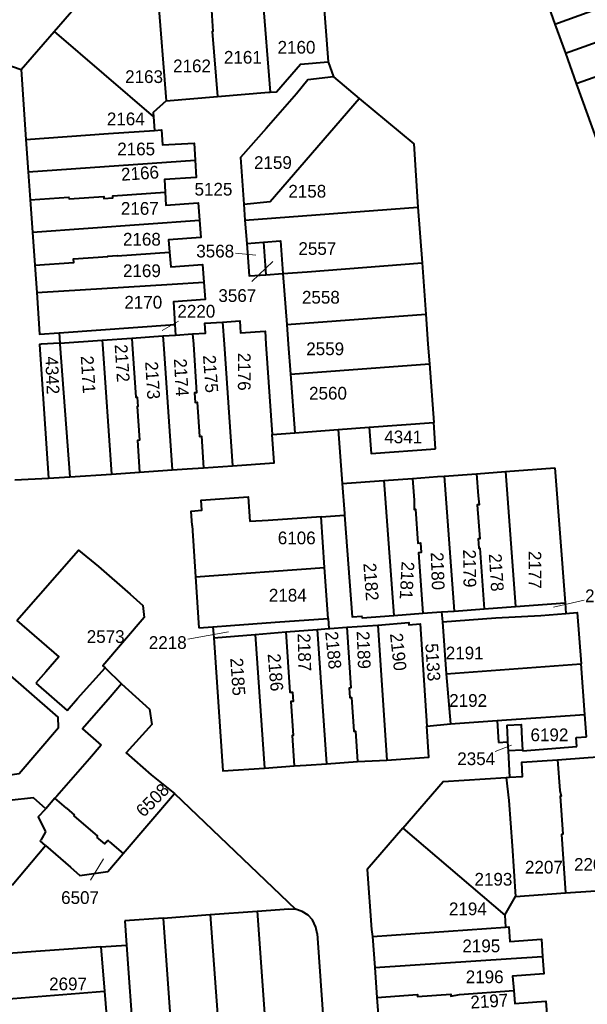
# Model space of a CAD drawing. Extents: x 99476 to 102828, y 406437 to 407931.
# Tile 14 of 48: x 100117 to 100228, y 406870 to 407064. Entities that reach past the tile are written whole.
import ezdxf
from ezdxf.enums import TextEntityAlignment as Align

# ---------------------------------------------------------------- set-up
doc = ezdxf.new("R2010")
doc.units = 0
doc.header["$MEASUREMENT"] = 0
for name, color, linetype, lineweight in [('BK_aanpijling', 10, 'Continuous', 0), ('BK_perceelnr', 10, 'Continuous', 13), ('BK_perceelnummer onder hoek', 10, 'Continuous', 13), ('BK_perceelsgrens', 10, 'Continuous', 40)]:
    doc.layers.add(name, color=color, linetype=linetype, lineweight=lineweight)
doc.styles.add('Style-WORKING', font='WORKING.shx')

msp = doc.modelspace()

# ---------------------------------------------------------------- linework, layer by layer
at = {"layer": 'BK_aanpijling', "linetype": 'Continuous', "lineweight": 0}
for p, q in [((100159.230517, 407017.912682), (100163.245, 407017.515)), ((100162.468223, 407012.338205), (100166.565, 407016.255)), ((100148.065381, 407004.524422), (100144.845, 407002.705)), ((100227.729407, 406949.732636), (100221.735, 406948.385)), ((100149.859767, 406942.121824), (100157.865, 406943.515)), ((100210.255869, 406920.059651), (100213.445, 406921.285)), ((100130.754232, 406894.780612), (100133.295, 406898.995))]:
    msp.add_line(p, q, dxfattribs=at)
at = {"layer": 'BK_perceelsgrens', "linetype": 'Continuous', "lineweight": 40}
for p, q in [((100175.88, 407076.65), (100177.415, 407055.47)), ((100163.896, 407075.809), (100166.067, 407049.511)), ((100143.68, 407072.27), (100145.592, 407047.82)), ((100221.962, 407062.897), (100243.169, 407070.511)), ((100224.031, 407057.155), (100245.225, 407064.849)), ((100117.118, 407053.966), (100123.587, 407061.438)), ((100123.587, 407061.438), (100143.117, 407044.664)), ((100221.962, 407062.897), (100224.031, 407057.155)), ((100226.18, 407051.19), (100247.402, 407058.856)), ((100109.921, 407056.413), (100117.118, 407053.966)), ((100177.415, 407055.47), (100178.47, 407052.55)), ((100224.031, 407057.155), (100226.18, 407051.19)), ((100117.118, 407053.966), (100118.063, 407040.249)), ((100178.47, 407052.55), (100183.556, 407048.3)), ((100226.18, 407051.19), (100230.336, 407039.655)), ((100145.592, 407047.82), (100155.698, 407048.655)), ((100143.117, 407044.664), (100143.348, 407042.003)), ((100118.063, 407040.249), (100118.51, 407033.879)), ((100118.51, 407033.879), (100151.322, 407036.184)), ((100118.51, 407033.879), (100118.896, 407028.388)), ((100118.896, 407028.388), (100119.345, 407021.993)), ((100160.838, 407027.531), (100161.061, 407024.355)), ((100161.061, 407024.355), (100195.07, 407026.936)), ((100195.07, 407026.936), (100195.874, 407015.998)), ((100119.345, 407021.993), (100152.178, 407024.35)), ((100161.061, 407024.355), (100161.429, 407019.821)), ((100119.345, 407021.993), (100119.8, 407015.519)), ((100161.429, 407019.821), (100164.735, 407020.06)), ((100164.735, 407020.06), (100165.221, 407013.663)), ((100119.8, 407015.519), (100120.177, 407010.151)), ((100195.874, 407015.998), (100196.613, 407005.931)), ((100165.221, 407013.663), (100168.534, 407013.903)), ((100168.534, 407013.903), (100169.296, 407003.858)), ((100169.296, 407003.858), (100196.613, 407005.931)), ((100196.613, 407005.931), (100197.049, 407000)), ((100124.583, 407002.282), (100147.322, 407003.879)), ((100147.322, 407003.879), (100147.467, 407001.816)), ((100156.711, 407004.38), (100157.012, 407000)), ((100169.296, 407003.858), (100169.589, 407000)), ((100124.583, 407002.282), (100124.723, 407000.253)), ((100133.072, 407000.828), (100138.852, 407001.225)), ((100138.852, 407001.225), (100144.971, 407001.645)), ((100138.852, 407001.225), (100138.936, 407000)), ((100144.971, 407001.645), (100147.467, 407001.816)), ((100144.971, 407001.645), (100145.084, 407000)), ((100147.467, 407001.816), (100150.811, 407002.046)), ((100150.811, 407002.046), (100150.951, 407000)), ((100124.723, 407000.253), (100121.025, 407000)), ((100124.723, 407000.253), (100133.072, 407000.828)), ((100124.723, 407000.253), (100124.742, 407000)), ((100124.742, 407000), (100126.703, 406973.971)), ((100133.072, 407000.828), (100133.129, 407000)), ((100133.129, 407000), (100134.879, 406974.532)), ((100145.084, 407000), (100146.778, 406975.349)), ((100157.012, 407000), (100158.649, 406976.164)), ((100165.221, 407000), (100166.439, 406982.259)), ((100169.589, 407000), (100170.035, 406994.121)), ((100197.049, 407000), (100197.329, 406996.192)), ((100170.035, 406994.121), (100197.329, 406996.192)), ((100197.329, 406996.192), (100198.176, 406984.667)), ((100170.035, 406994.121), (100170.91, 406982.598)), ((100185.521, 406983.707), (100198.176, 406984.667)), ((100198.556, 406979.502), (100198.176, 406984.667)), ((100166.439, 406982.259), (100170.91, 406982.598)), ((100170.91, 406982.598), (100179.405, 406983.243)), ((100179.405, 406983.243), (100185.521, 406983.707)), ((100179.405, 406983.243), (100180.189, 406972.638)), ((100152.97, 406975.774), (100158.649, 406976.164)), ((100126.703, 406973.971), (100134.879, 406974.532)), ((100134.879, 406974.532), (100140.402, 406974.911)), ((100140.402, 406974.911), (100146.778, 406975.349)), ((100200.219, 406974.119), (100206.566, 406974.588)), ((100206.566, 406974.588), (100212.289, 406975.011)), ((100212.289, 406975.011), (100221.97, 406975.77)), ((100212.289, 406975.011), (100214.247, 406948.521)), ((100221.97, 406975.77), (100223.993, 406949.241)), ((100115.894, 406973.406), (100122.509, 406973.683)), ((100122.509, 406973.683), (100126.703, 406973.971)), ((100180.189, 406972.638), (100188.35, 406973.241)), ((100180.189, 406972.638), (100180.623, 406966.765)), ((100188.35, 406973.241), (100193.99, 406973.658)), ((100188.35, 406973.241), (100190.309, 406946.752)), ((100200.219, 406974.119), (100202.178, 406947.629)), ((100176.066, 406966.135), (100180.646, 406966.449)), ((100180.623, 406966.765), (100180.646, 406966.449)), ((100176.741, 406956.143), (100176.066, 406966.135)), ((100150.694, 406964.399), (100151.356, 406954.367)), ((100151.356, 406954.367), (100176.741, 406956.143)), ((100177.415, 406946.174), (100176.741, 406956.143)), ((100151.356, 406954.367), (100152.02, 406944.309)), ((100214.247, 406948.521), (100223.993, 406949.241)), ((100223.993, 406949.241), (100224.15, 406947.17)), ((100190.309, 406946.752), (100196.057, 406947.177)), ((100196.057, 406947.177), (100199.728, 406947.448)), ((100199.728, 406947.448), (100202.178, 406947.629)), ((100199.728, 406947.448), (100199.87, 406945.528)), ((100202.178, 406947.629), (100208.091, 406948.066)), ((100208.091, 406948.066), (100214.247, 406948.521)), ((100177.415, 406946.174), (100177.547, 406944.208)), ((100199.87, 406945.528), (100200.626, 406935.296)), ((100152.02, 406944.309), (100154.793, 406944.532)), ((100154.793, 406944.532), (100154.971, 406942.36)), ((100163.127, 406943.028), (100169.118, 406943.518)), ((100169.118, 406943.518), (100175.291, 406944.023)), ((100175.291, 406944.023), (100177.547, 406944.208)), ((100175.291, 406944.023), (100177.09, 406917.629)), ((100177.547, 406944.208), (100177.733, 406944.223)), ((100177.733, 406944.223), (100181.09, 406944.453)), ((100181.09, 406944.453), (100187.17, 406944.869)), ((100187.17, 406944.869), (100188.979, 406918.334)), ((100154.971, 406942.36), (100163.127, 406943.028)), ((100163.127, 406943.028), (100164.923, 406916.796)), ((100133.61, 406936.5), (100136.846, 406933.298)), ((100200.626, 406935.296), (100227.126, 406937.255)), ((100227.862, 406927.303), (100227.126, 406937.255)), ((100200.626, 406935.296), (100201.442, 406925.47)), ((100120.033, 406933.48), (100126.19, 406928.12)), ((100201.442, 406925.47), (100210.629, 406926.107)), ((100210.629, 406926.107), (100212.467, 406926.234)), ((100210.629, 406926.107), (100210.915, 406921.78)), ((100212.467, 406926.234), (100227.862, 406927.303)), ((100228.194, 406922.89), (100227.862, 406927.303)), ((100196.826, 406925.038), (100201.442, 406925.47)), ((100226.157, 406922.767), (100228.194, 406922.89)), ((100226.284, 406921.02), (100226.157, 406922.767)), ((100210.915, 406921.78), (100212.685, 406921.938)), ((100212.685, 406921.938), (100212.774, 406920.173)), ((100215.599, 406920.332), (100212.774, 406920.173)), ((100212.774, 406920.173), (100213.029, 406914.982)), ((100215.604, 406920.196), (100215.599, 406920.332)), ((100215.604, 406920.196), (100226.284, 406921.02)), ((100183.232, 406918.049), (100188.979, 406918.334)), ((100164.923, 406916.796), (100170.754, 406917.195)), ((100177.09, 406917.629), (100183.232, 406918.049)), ((100212.415, 406914.944), (100213.029, 406914.982)), ((100123.747, 406910.844), (100121.96, 406908.8)), ((100124.121, 406911.272), (100123.747, 406910.844)), ((100126.01, 406908.91), (100123.747, 406910.844)), ((100137.196, 406900.001), (100147.257, 406911.779)), ((100147.257, 406911.779), (100171.015, 406889.064)), ((100120.444, 406907.199), (100121.96, 406908.8)), ((100126.01, 406908.91), (100127.59, 406907.56)), ((100120.444, 406907.199), (100121.93, 406904.28)), ((100192.136, 406904.996), (100212.17, 406887.872)), ((100121.824, 406904.16), (100120.975, 406902.601)), ((100121.93, 406904.28), (100121.824, 406904.16)), ((100115.362, 406893.788), (100121.937, 406901.551)), ((100120.87, 406902.48), (100120.975, 406902.601)), ((100121.937, 406901.551), (100120.87, 406902.48)), ((100133.846, 406902.213), (100134.183, 406902.598)), ((100134.5, 406902.325), (100134.183, 406902.598)), ((100134.5, 406902.325), (100137.196, 406900.001)), ((100224.072, 406892.269), (100234.271, 406892.984)), ((100212.17, 406887.872), (100214.233, 406891.579)), ((100214.233, 406891.579), (100224.072, 406892.269)), ((100144.996, 406887.329), (100137.49, 406886.782)), ((100144.996, 406887.329), (100154.281, 406888.007)), ((100154.281, 406888.007), (100163.465, 406888.677)), ((100154.281, 406888.007), (100156.234, 406860.941)), ((100212.17, 406887.872), (100212.277, 406885.552)), ((100137.49, 406886.782), (100137.833, 406881.985)), ((100186.167, 406883.722), (100212.277, 406885.552)), ((100175.279, 406884.325), (100176.825, 406862.78)), ((100185.949, 406885.073), (100186.167, 406883.722)), ((100186.167, 406883.722), (100186.605, 406877.63)), ((100132.78, 406881.7), (100112.68, 406880.24)), ((100132.78, 406881.7), (100137.833, 406881.985)), ((100132.78, 406881.7), (100133.492, 406872.947)), ((100186.605, 406877.63), (100187.027, 406871.762)), ((100109.126, 406871.047), (100133.492, 406872.947)), ((100133.492, 406872.947), (100134.263, 406863.463)), ((100187.027, 406871.762), (100187.509, 406865.056))]:
    msp.add_line(p, q, dxfattribs=at)
at = {"layer": 'BK_perceelsgrens', "linetype": 'Continuous', "lineweight": 40, "flags": 128}
for points in [[(100153.934, 407075.108), (100154.748, 407061.444), (100154.638, 407061.438), (100155.698, 407048.655)], [(100123.587, 407061.438), (100132.248, 407071.444), (100143.68, 407072.27)], [(100219.896, 407068.687), (100221.174, 407065.083), (100221.962, 407062.897)], [(100166.067, 407049.511), (100167.265, 407049.61), (100171.982, 407055.022), (100177.415, 407055.47)], [(100178.47, 407052.55), (100173.469, 407051.916), (100171.2, 407049.19), (100165.284, 407042.374), (100160.196, 407036.697), (100160.838, 407027.531)], [(100145.592, 407047.82), (100143.042, 407045.527), (100143.117, 407044.664)], [(100155.698, 407048.655), (100165.758, 407049.486), (100166.067, 407049.511)], [(100160.838, 407027.531), (100166.059, 407028.018), (100183.556, 407048.3)], [(100183.556, 407048.3), (100194.271, 407039.393), (100195.07, 407026.936)], [(100118.063, 407040.249), (100134.279, 407041.389), (100143.348, 407042.003)], [(100143.348, 407042.003), (100144.703, 407042.095), (100144.907, 407039.171), (100151.13, 407039.527), (100151.322, 407036.184)], [(100151.322, 407036.184), (100151.519, 407032.744), (100145.296, 407032.388), (100145.431, 407029.892)], [(100118.896, 407028.388), (100126.519, 407028.923), (100126.545, 407028.544), (100133.353, 407029.022), (100133.383, 407028.608), (100135.167, 407028.733), (100135.137, 407029.168), (100145.431, 407029.892)], [(100145.431, 407029.892), (100145.57, 407027.337), (100151.931, 407027.793), (100152.178, 407024.35)], [(100152.178, 407024.35), (100152.423, 407020.942), (100146.062, 407020.486), (100146.278, 407018.116)], [(100161.429, 407019.821), (100161.892, 407013.422), (100165.221, 407013.663)], [(100164.735, 407020.06), (100168.07, 407020.302), (100168.534, 407013.903)], [(100119.8, 407015.519), (100127.485, 407016.059), (100127.435, 407016.769), (100134.181, 407017.243), (100134.176, 407017.319), (100135.962, 407017.444), (100135.966, 407017.391), (100146.278, 407018.116)], [(100146.278, 407018.116), (100146.541, 407015.23), (100152.778, 407015.696), (100153.037, 407012.23)], [(100168.534, 407013.903), (100173.307, 407014.219), (100195.874, 407015.998)], [(100120.177, 407010.151), (100146.797, 407011.791), (100153.037, 407012.23)], [(100153.037, 407012.23), (100153.291, 407008.825), (100147.054, 407008.36), (100147.322, 407003.879)], [(100120.177, 407010.151), (100120.749, 407002.012), (100124.583, 407002.282)], [(100150.811, 407002.046), (100153.35, 407002.221), (100153.219, 407004.14), (100156.711, 407004.38)], [(100156.711, 407004.38), (100160.079, 407004.611), (100160.242, 407002.244), (100165.044, 407002.574), (100165.221, 407000)], [(100121.025, 407000), (100120.703, 406999.978), (100122.509, 406973.683)], [(100138.936, 407000), (100139.648, 406989.623), (100139.913, 406989.642), (100140.039, 406987.808), (100139.887, 406987.797), (100140.343, 406981.166), (100139.974, 406981.141), (100140.402, 406974.911)], [(100150.951, 407000), (100151.604, 406990.487), (100151.195, 406990.459), (100151.324, 406988.584), (100151.67, 406988.607), (100152.129, 406981.924), (100152.545, 406981.953), (100152.97, 406975.774)], [(100158.649, 406976.164), (100166.819, 406976.726), (100166.439, 406982.259)], [(100185.521, 406983.707), (100185.913, 406978.543), (100198.556, 406979.502)], [(100146.778, 406975.349), (100149.769, 406975.554), (100152.97, 406975.774)], [(100206.566, 406974.588), (100206.885, 406970.273), (100207.1, 406968.48), (100206.717, 406968.451), (100207.207, 406961.818), (100206.874, 406961.793), (100207.011, 406959.95), (100207.211, 406959.965), (100208.091, 406948.066)], [(100193.99, 406973.658), (100198.927, 406974.023), (100200.219, 406974.119)], [(100193.99, 406973.658), (100194.306, 406969.38), (100194.304, 406967.581), (100194.572, 406967.6), (100195.063, 406960.953), (100195.552, 406960.989), (100195.69, 406959.123), (100195.176, 406959.085), (100196.057, 406947.177)], [(100150.694, 406964.399), (100150.526, 406967.264), (100152.634, 406967.408), (100152.498, 406969.397), (100161.724, 406970.028), (100162.056, 406965.176)], [(100180.646, 406966.449), (100182.123, 406946.473), (100184.064, 406946.617), (100184.088, 406946.292), (100190.309, 406946.752)], [(100176.066, 406966.135), (100165.62, 406965.42), (100162.056, 406965.176)], [(100116.283, 406945.796), (100128.402, 406959.549), (100132.31, 406956.38), (100138.52, 406950.96), (100141.027, 406948.678), (100141.293, 406946.378), (100133.19, 406936.867), (100133.61, 406936.5)], [(100199.87, 406945.528), (100210.383, 406946.305), (100219.236, 406946.777), (100224.15, 406947.17)], [(100224.15, 406947.17), (100226.383, 406947.305), (100227.126, 406937.255)], [(100083.442, 406930.057), (100079.551, 406925.627), (100078.195, 406923.658), (100078.402, 406919.425), (100082.375, 406916.182), (100083.242, 406916.3), (100094.056, 406928.476), (100109.971, 406914.76), (100116.708, 406915.729), (100124.466, 406924.783), (100124.4, 406926.763), (100112.433, 406937.186), (100111.14, 406935.537), (100099.371, 406945.934)], [(100116.283, 406945.796), (100124.559, 406938.638), (100122, 406935.7), (100120.033, 406933.48)], [(100154.793, 406944.532), (100158.26, 406944.81), (100167.019, 406945.467), (100177.415, 406946.174)], [(100187.17, 406944.869), (100193.276, 406945.35), (100193.309, 406944.943), (100195.511, 406945.094), (100196.826, 406925.038)], [(100169.118, 406943.518), (100169.925, 406931.673), (100170.436, 406931.708), (100170.562, 406929.86), (100170.106, 406929.828), (100170.559, 406923.174), (100170.347, 406923.159), (100170.754, 406917.195)], [(100181.09, 406944.453), (100181.902, 406932.531), (100181.536, 406932.507), (100181.665, 406930.62), (100181.998, 406930.642), (100182.45, 406924.022), (100182.823, 406924.047), (100183.232, 406918.049)], [(100154.971, 406942.36), (100156.759, 406916.237), (100164.923, 406916.796)], [(100126.19, 406928.12), (100128.193, 406930.431), (100133.61, 406936.5)], [(100136.846, 406933.298), (100134.596, 406930.737), (100129.164, 406924.485), (100132.844, 406921.291)], [(100136.846, 406933.298), (100142.324, 406928.342), (100142.787, 406925.318), (100137.735, 406919.755), (100142.67, 406915.44), (100147.257, 406911.779)], [(100188.979, 406918.334), (100197.24, 406918.93), (100196.826, 406925.038)], [(100212.52, 406925.21), (100215.37, 406925.34), (100215.5, 406922.5), (100215.599, 406920.332)], [(100212.52, 406925.21), (100212.665, 406922.34), (100212.685, 406921.938)], [(100132.844, 406921.291), (100130.52, 406918.59), (100124.121, 406911.272)], [(100213.029, 406914.982), (100215.621, 406915.143), (100215.457, 406917.94), (100222.514, 406918.419)], [(100222.514, 406918.419), (100228.487, 406918.86), (100232.433, 406919.152)], [(100222.514, 406918.419), (100222.939, 406912.365), (100223.22, 406911.25), (100223.039, 406911.237), (100223.563, 406903.782), (100223.265, 406903.761), (100224.072, 406892.269)], [(100170.754, 406917.195), (100173.108, 406917.356), (100177.09, 406917.629)], [(100192.136, 406904.996), (100200.029, 406914.173), (100212.415, 406914.944)], [(100212.415, 406914.944), (100212.96, 406910.44), (100213.592, 406901.538), (100214.233, 406891.579)], [(100121.96, 406908.8), (100119.57, 406910.92), (100114.792, 406910.431)], [(100127.59, 406907.56), (100127.447, 406907.409), (100132.138, 406903.405), (100132.01, 406903.24)], [(100192.136, 406904.996), (100185.124, 406896.843), (100185.949, 406885.073)], [(100133.846, 406902.213), (100133.59, 406901.92), (100132.01, 406903.24)], [(100121.937, 406901.551), (100126.82, 406897.3), (100128.66, 406895.722), (100134.159, 406896.484), (100137.196, 406900.001)], [(100163.465, 406888.677), (100169.718, 406889.132), (100171.015, 406889.064)], [(100144.996, 406887.329), (100146.72, 406863.414), (100148.818, 406863.565), (100149.045, 406860.423)], [(100163.465, 406888.677), (100165.179, 406864.91), (100159.278, 406864.484), (100159.491, 406861.521)], [(100175.279, 406884.325), (100175.036, 406885.563), (100174.332, 406886.96), (100173.494, 406887.881), (100172.359, 406888.627), (100171.015, 406889.064)], [(100212.277, 406885.552), (100212.957, 406885.6), (100213.158, 406882.734), (100219.32, 406883.198), (100219.576, 406879.805)], [(100137.833, 406881.985), (100139.197, 406862.917), (100141.617, 406863.09), (100141.844, 406859.907), (100149.045, 406860.423)], [(100186.605, 406877.63), (100213.413, 406879.372), (100219.576, 406879.805)], [(100219.576, 406879.805), (100219.832, 406876.399), (100213.671, 406875.935), (100213.888, 406873.078)], [(100187.027, 406871.762), (100194.956, 406872.318), (100194.983, 406871.933), (100201.53, 406872.392), (100201.557, 406872.018), (100203.248, 406872.331), (100213.888, 406873.078)], [(100213.888, 406873.078), (100214.079, 406870.563), (100220.22, 406871.01), (100220.47, 406867.572)]]:
    msp.add_lwpolyline(points, dxfattribs=at)

# ---------------------------------------------------------------- texts
at = {"layer": 'BK_perceelnr', "linetype": 'Continuous', "lineweight": 13, "style": 'Style-WORKING'}
for s, p in [('2160', (100171.216624, 407058.328)), ('2161', (100160.677542, 407056.359)), ('2162', (100150.691542, 407054.672)), ('2163', (100141.268542, 407052.562)), ('2164', (100137.683542, 407044.267)), ('2165', (100139.721542, 407038.357)), ('2159', (100166.584847, 407035.684)), ('5125', (100154.903847, 407030.459)), ('2158', (100173.335847, 407030.059)), ('2167', (100140.43446, 407026.683)), ('2168', (100140.846542, 407020.635)), ('3568', (100155.249695, 407018.307)), ('2557', (100175.315918, 407018.807)), ('2169', (100140.846542, 407014.447)), ('2170', (100141.118624, 407008.258)), ('3567', (100159.586613, 407009.574)), ('2558', (100176.009, 407009.243)), ('2220', (100151.538082, 407006.492)), ('2559', (100176.853, 406999.116)), ('2560', (100177.404777, 406990.396)), ('4341', (100192.182695, 406981.817)), ('6106', (100171.26039, 406961.975)), ('2184', (100169.505847, 406950.734)), ('2219', (100231.631847, 406950.61)), ('2573', (100133.729695, 406942.611)), ('2218', (100145.918847, 406941.436)), ('2191', (100204.261542, 406939.385)), ('2192', (100204.938542, 406930.059)), ('6192', (100220.906237, 406923.314)), ('2354', (100206.522, 406918.625)), ('2208', (100229.454847, 406897.858)), ('2207', (100219.820766, 406897.33)), ('2193', (100209.902542, 406894.952)), ('6507', (100128.69846, 406891.355)), ('2194', (100204.881542, 406889.139)), ('2195', (100207.524542, 406881.873)), ('2697', (100126.337308, 406874.397)), ('2196', (100208.184542, 406875.796))]:
    msp.add_text(s, height=2.5, dxfattribs=at).set_placement(p, align=Align.MIDDLE_CENTER)
at = {"layer": 'BK_perceelnummer onder hoek', "linetype": 'Continuous', "lineweight": 13, "style": 'Style-WORKING'}
for s, rotation, p in [('2166', 3.787374, (100140.472543, 407033.59397)), ('2172', 273.651012, (100136.975971, 406996.293457)), ('4342', 272.514367, (100123.265987, 406993.912305)), ('2171', 273.480302, (100130.298972, 406994.053457)), ('2175', 274.045059, (100154.348968, 406994.194457)), ('2176', 270, (100160.96, 406994.616458)), ('2173', 273.612075, (100142.956971, 406992.928457)), ('2174', 273.259077, (100148.582974, 406993.491457)), ('2180', 271.943423, (100198.955658, 406955.462065)), ('2179', 270.62647, (100205.238995, 406955.976458)), ('2178', 273.715289, (100210.47497, 406955.191457)), ('2177', 270.171202, (100218.067028, 406955.70454)), ('2182', 274.240624, (100185.865989, 406953.358152)), ('2181', 266.90903, (100192.934008, 406953.620152)), ('2188', 275.653859, (100178.450985, 406939.940152)), ('2189', 272.102175, (100184.422994, 406939.978152)), ('2190', 276.346493, (100191.217853, 406939.598312)), ('2187', 271.307117, (100172.777223, 406939.518237)), ('5133', 273.874673, (100198.01199, 406937.564152)), ('2185', 273.772284, (100159.69399, 406934.711152)), ('2186', 274.735247, (100167.096987, 406935.582152)), ('6508', 45.204189, (100142.920677, 406910.505675)), ('2197', 3.508215, (100209.094443, 406871.019579))]:
    msp.add_text(s, height=2.5, rotation=rotation, dxfattribs=at).set_placement(p, align=Align.MIDDLE_CENTER)

doc.saveas('drawing.dxf')
